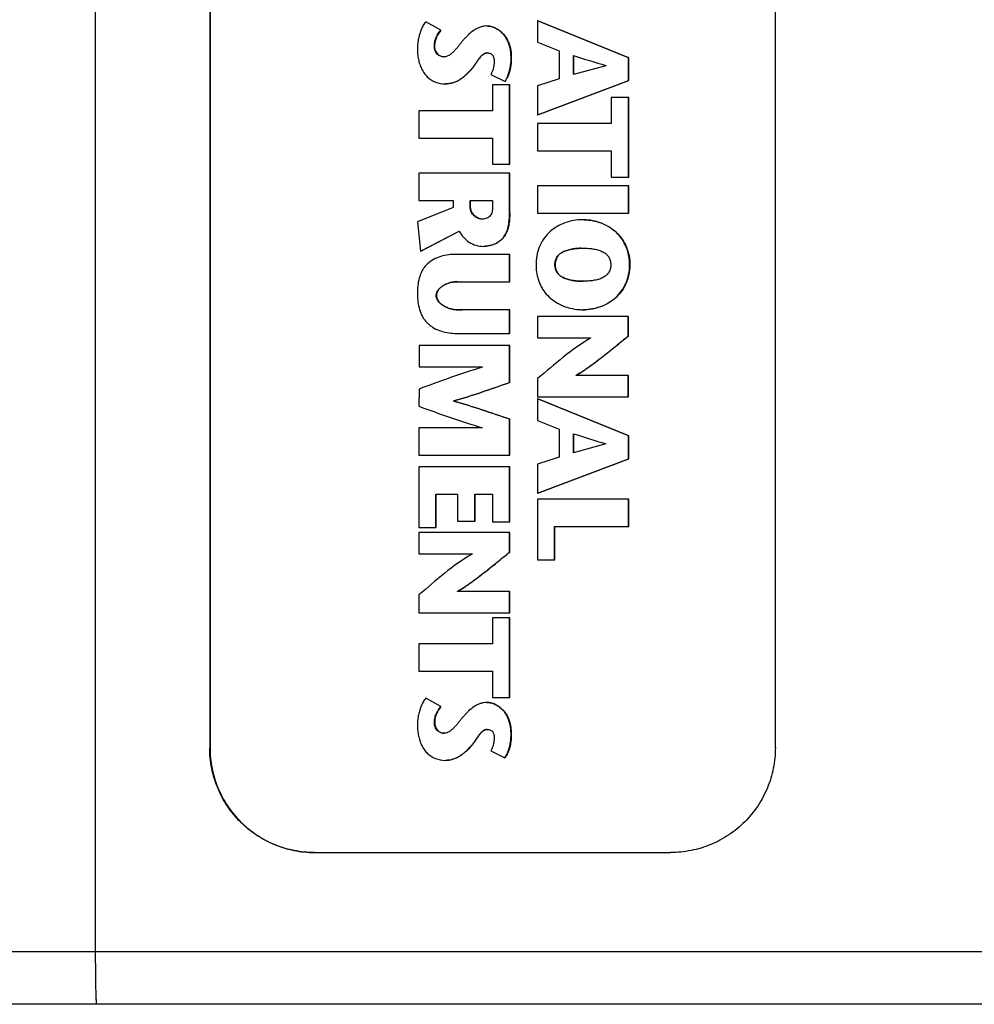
# Model space of a CAD drawing. Header units: inches. Extents: x 0 to 22, y 0 to 17.
# Tile 52 of 56: x 16.607 to 17.324, y 11.253 to 11.994. Entities that reach past the tile are written whole.
import ezdxf

# ---------------------------------------------------------------- set-up
doc = ezdxf.new("R2010")
doc.units = ezdxf.units.IN
doc.header["$LTSCALE"] = 1.21
doc.header["$MEASUREMENT"] = 0
doc.layers.get('0').update_dxf_attribs({"linetype": 'CONTINUOUS'})
doc.layers.add('DIMENSIONS', color=7, linetype='CONTINUOUS')
doc.styles.get("Standard").update_dxf_attribs({"font": 'txt', "width": 0.8})
doc.dimstyles.new('DIMSTYLE_1', dxfattribs={"dimtxt": 0.125, "dimasz": 0.18, "dimexe": 0.125, "dimexo": 0.0625, "dimgap": 0.0625, "dimtad": 0, "dimtih": 1, "dimtoh": 1, "dimdec": 3, "dimdsep": 46, "dimtxsty": 'STANDARD', "dimblk": '_FILLED', "dimblk1": '_FILLED', "dimblk2": '_FILLED', "dimcen": 0.09, "dimadec": 0, "dimazin": 0, "dimtp": 0.001, "dimtm": 0.001, "dimtfac": 1, "dimtdec": 3, "dimtofl": 0, "dimtmove": 0, "dimatfit": 3, "dimldrblk": '_FILLED', "dimfxl": 1, "dimtolj": 1, "dimarcsym": 0})
doc.dimstyles.new('DIMSTYLE_2', dxfattribs={"dimtxt": 0.125, "dimasz": 0.18, "dimexe": 0.125, "dimexo": 0.0625, "dimgap": 0.0625, "dimtad": 0, "dimtih": 1, "dimtoh": 1, "dimdsep": 46, "dimtxsty": 'STANDARD', "dimblk": '_FILLED', "dimblk1": '_FILLED', "dimblk2": '_FILLED', "dimcen": 0.09, "dimadec": 0, "dimazin": 0, "dimtfac": 1, "dimtofl": 0, "dimtmove": 0, "dimatfit": 3, "dimldrblk": '_FILLED', "dimfxl": 1, "dimtolj": 1, "dimarcsym": 0})

# ---------------------------------------------------------------- blocks, each defined once
blk = doc.blocks.new('_FILLED')
at = {"color": 0, "linetype": 'BYBLOCK'}
blk.add_solid([(0, 0), (-1, 0.1736), (-1, -0.1736)], dxfattribs=at)
blk = doc.blocks.new('*D0')
at = {"layer": 'DIMENSIONS', "color": 2, "linetype": 'CONTINUOUS'}
for p, q in [((10.12914, 12.57), (10.12914, 13.60235)), ((17.58516, 11.6871), (17.58516, 13.60235)), ((10.12914, 13.47735), (12.70715, 13.47735)), ((17.58516, 13.47735), (14.63215, 13.47735))]:
    blk.add_line(p, q, dxfattribs=at)
at = {"layer": 'DIMENSIONS', "color": 2, "linetype": 'CONTINUOUS', "xscale": 0.18, "yscale": 0.18, "zscale": 0.18, "rotation": 180}
blk.add_blockref('_FILLED', (10.12914, 13.47735), dxfattribs=at)
at = {"layer": 'DIMENSIONS', "color": 2, "linetype": 'CONTINUOUS', "xscale": 0.18, "yscale": 0.18, "zscale": 0.18}
blk.add_blockref('_FILLED', (17.58516, 13.47735), dxfattribs=at)
at = {"layer": 'DIMENSIONS', "color": 2, "linetype": 'CONTINUOUS', "insert": (13.66965, 13.53985), "char_height": 0.125, "width": 1.8, "attachment_point": 2, "line_spacing_factor": 0.9}
blk.add_mtext('(1000.00 [39.370])', dxfattribs=at)
blk = doc.blocks.new('*D4')
at = {"layer": 'DIMENSIONS', "color": 2, "linetype": 'CONTINUOUS'}
for p, q in [((6.58399, 11.79674), (6.58399, 9.3307)), ((17.58516, 11.5621), (17.58516, 9.3307)), ((6.58399, 9.4557), (11.12207, 9.4557)), ((17.58516, 9.4557), (13.04707, 9.4557))]:
    blk.add_line(p, q, dxfattribs=at)
at = {"layer": 'DIMENSIONS', "color": 2, "linetype": 'CONTINUOUS', "xscale": 0.18, "yscale": 0.18, "zscale": 0.18, "rotation": 180}
blk.add_blockref('_FILLED', (6.58399, 9.4557), dxfattribs=at)
at = {"layer": 'DIMENSIONS', "color": 2, "linetype": 'CONTINUOUS', "xscale": 0.18, "yscale": 0.18, "zscale": 0.18}
blk.add_blockref('_FILLED', (17.58516, 9.4557), dxfattribs=at)
at = {"layer": 'DIMENSIONS', "color": 2, "linetype": 'CONTINUOUS', "insert": (12.08457, 9.5182), "char_height": 0.125, "width": 1.8, "attachment_point": 2, "line_spacing_factor": 0.9}
blk.add_mtext('(1090.06 [42.916])', dxfattribs=at)
blk = doc.blocks.new('*D10')
at = {"layer": 'DIMENSIONS', "color": 2, "linetype": 'CONTINUOUS'}
for p, q in [((17.58516, 11.5621), (17.58516, 10.0807)), ((15.90467, 11.28513), (15.90467, 10.0807)), ((15.90467, 10.2057), (15.54467, 10.2057)), ((17.58516, 10.2057), (17.94516, 10.2057))]:
    blk.add_line(p, q, dxfattribs=at)
at = {"layer": 'DIMENSIONS', "color": 2, "linetype": 'CONTINUOUS', "xscale": 0.18, "yscale": 0.18, "zscale": 0.18}
blk.add_blockref('_FILLED', (15.90467, 10.2057), dxfattribs=at)
at = {"layer": 'DIMENSIONS', "color": 2, "linetype": 'CONTINUOUS', "xscale": 0.18, "yscale": 0.18, "zscale": 0.18, "rotation": 180}
blk.add_blockref('_FILLED', (17.58516, 10.2057), dxfattribs=at)
at = {"layer": 'DIMENSIONS', "color": 2, "linetype": 'CONTINUOUS', "insert": (16.74491, 10.2682), "char_height": 0.125, "width": 1.325, "attachment_point": 2, "line_spacing_factor": 0.9}
blk.add_mtext('42.68{\\Ftxt.shx;\\W1.000000;\\H0.125000; }[1.681]', dxfattribs=at)

msp = doc.modelspace()

# ---------------------------------------------------------------- linework, layer by layer
at = {"color": 7, "linetype": 'CONTINUOUS'}
for p, q in [((16.66372, 11.29231), (16.66372, 12.42617)), ((16.74949, 12.27263), (16.74949, 11.44586)), ((16.74971, 12.27263), (16.74971, 11.44586)), ((17.17479, 11.44586), (17.17479, 12.27263)), ((16.91205, 11.99206), (16.91188, 11.99206)), ((16.92318, 11.98584), (16.91188, 11.99206)), ((16.92335, 11.98584), (16.91205, 11.99206)), ((16.9962, 11.99285), (16.99603, 11.99285)), ((17.06448, 11.96504), (16.99603, 11.99285)), ((16.99603, 11.99285), (16.99603, 11.97674)), ((17.06465, 11.96504), (16.9962, 11.99285)), ((16.92335, 11.98584), (16.92318, 11.98584)), ((16.99603, 11.97674), (17.01225, 11.97023)), ((17.01225, 11.97023), (17.01225, 11.94913)), ((17.02303, 11.95239), (17.02303, 11.96668)), ((17.02321, 11.95244), (17.02321, 11.96663)), ((17.06465, 11.96504), (17.06448, 11.96504)), ((17.06448, 11.94791), (17.06448, 11.96504)), ((17.06465, 11.94791), (17.06465, 11.96504)), ((16.94629, 11.95619), (16.94612, 11.95619)), ((17.04736, 11.95901), (17.02303, 11.95239)), ((17.04736, 11.9592), (17.04736, 11.95901)), ((16.9608, 11.95249), (16.97155, 11.94721)), ((16.97172, 11.94721), (16.97155, 11.94721)), ((17.01225, 11.94913), (16.99603, 11.94379)), ((16.99603, 11.92194), (17.06448, 11.94791)), ((16.9962, 11.92194), (17.06465, 11.94791)), ((17.06465, 11.94791), (17.06448, 11.94791)), ((16.97511, 11.94469), (16.96218, 11.94469)), ((16.96218, 11.94469), (16.96218, 11.92505)), ((16.97493, 11.88485), (16.97493, 11.94469)), ((16.97511, 11.88485), (16.97511, 11.94469)), ((16.99603, 11.94379), (16.99603, 11.92194)), ((17.06465, 11.93507), (17.05137, 11.93507)), ((17.05137, 11.93507), (17.05137, 11.9154)), ((17.06448, 11.87523), (17.06448, 11.93507)), ((17.06465, 11.87523), (17.06465, 11.93507)), ((16.96218, 11.92505), (16.90684, 11.92505)), ((16.90684, 11.92505), (16.90684, 11.90452)), ((16.9962, 11.92194), (16.99603, 11.92194)), ((17.05137, 11.9154), (16.99603, 11.9154)), ((16.99603, 11.9154), (16.99603, 11.89489)), ((16.90684, 11.90452), (16.96218, 11.90452)), ((16.96218, 11.90452), (16.96218, 11.88485)), ((16.99603, 11.89489), (17.05137, 11.89489)), ((17.05137, 11.89489), (17.05137, 11.87523)), ((16.96218, 11.88485), (16.97511, 11.88485)), ((16.97511, 11.87824), (16.90684, 11.87822)), ((16.90684, 11.87822), (16.90684, 11.85767)), ((16.9749, 11.84786), (16.97493, 11.87824)), ((16.97507, 11.84786), (16.97511, 11.87824)), ((17.05137, 11.87523), (17.06465, 11.87523)), ((17.06465, 11.86861), (16.99603, 11.86861)), ((16.99603, 11.86861), (16.99603, 11.8481)), ((17.06448, 11.8481), (17.06448, 11.86861)), ((17.06465, 11.8481), (17.06465, 11.86861)), ((16.93258, 11.85231), (16.90574, 11.84152)), ((16.90684, 11.85767), (16.93258, 11.85767)), ((16.93258, 11.85767), (16.93258, 11.85231)), ((16.94545, 11.85767), (16.96218, 11.85767)), ((16.94545, 11.85184), (16.94545, 11.85767)), ((16.94563, 11.85184), (16.94545, 11.85184)), ((16.94563, 11.85184), (16.94563, 11.85767)), ((16.96218, 11.85767), (16.96218, 11.85223)), ((16.97507, 11.84786), (16.9749, 11.84786)), ((16.99603, 11.8481), (17.06465, 11.8481)), ((16.90574, 11.84152), (16.90794, 11.81956)), ((17.03083, 11.84314), (17.02998, 11.84315)), ((16.90794, 11.81956), (16.93707, 11.83464)), ((16.90811, 11.81956), (16.93711, 11.83456)), ((17.02869, 11.82171), (17.0303, 11.82173)), ((16.90811, 11.81956), (16.90794, 11.81956)), ((16.9749, 11.81708), (16.93329, 11.81704)), ((16.97507, 11.81708), (16.9749, 11.81708)), ((16.9749, 11.79652), (16.9749, 11.81708)), ((16.97507, 11.79652), (16.97507, 11.81708)), ((16.93604, 11.79652), (16.93931, 11.79649)), ((16.93931, 11.79649), (16.9749, 11.79652)), ((16.97507, 11.79652), (16.9749, 11.79652)), ((17.03083, 11.79684), (17.03029, 11.79684)), ((16.92, 11.78601), (16.91983, 11.78601)), ((16.93959, 11.7753), (16.93896, 11.7753)), ((16.9749, 11.77534), (16.93959, 11.7753)), ((16.97507, 11.77534), (16.9749, 11.77534)), ((16.9749, 11.75763), (16.9749, 11.77534)), ((16.97507, 11.75763), (16.97507, 11.77534)), ((17.06426, 11.77046), (16.99595, 11.77046)), ((16.99595, 11.77046), (16.99595, 11.75432)), ((17.06409, 11.75558), (17.06409, 11.77046)), ((17.06426, 11.75558), (17.06426, 11.77046)), ((16.93376, 11.75765), (16.9749, 11.75763)), ((16.97507, 11.75763), (16.9749, 11.75763)), ((17.06426, 11.75558), (17.06409, 11.75558)), ((16.97507, 11.74851), (16.90688, 11.74851)), ((16.90688, 11.74851), (16.90688, 11.73237)), ((16.9749, 11.72072), (16.9749, 11.74851)), ((16.97507, 11.72072), (16.97507, 11.74851)), ((16.99595, 11.75432), (17.0359, 11.75432)), ((17.0359, 11.75432), (17.0359, 11.75412)), ((16.90688, 11.73237), (16.95447, 11.73237)), ((16.95447, 11.73237), (16.95447, 11.73217)), ((17.02525, 11.72623), (17.02508, 11.72623)), ((17.02508, 11.72603), (17.02508, 11.72623)), ((17.02525, 11.72603), (17.02508, 11.72603)), ((17.02525, 11.72603), (17.02525, 11.72623)), ((17.06409, 11.72603), (17.02525, 11.72603)), ((17.06426, 11.72603), (17.06409, 11.72603)), ((17.06409, 11.70989), (17.06409, 11.72603)), ((17.06426, 11.70989), (17.06426, 11.72603)), ((16.97507, 11.72072), (16.9749, 11.72072)), ((16.99603, 11.72363), (16.99603, 11.70989)), ((16.90688, 11.71576), (16.90684, 11.7028)), ((16.93315, 11.70678), (16.93298, 11.70678)), ((16.93298, 11.70658), (16.93298, 11.70678)), ((16.93315, 11.70658), (16.93298, 11.70658)), ((16.93315, 11.70658), (16.93315, 11.70678)), ((16.99603, 11.70989), (17.06426, 11.70989)), ((16.9962, 11.70828), (16.99603, 11.70828)), ((17.06448, 11.68047), (16.99603, 11.70828)), ((16.99603, 11.70828), (16.99603, 11.69217)), ((17.06465, 11.68047), (16.9962, 11.70828)), ((16.97507, 11.69316), (16.9749, 11.69316)), ((16.97493, 11.66591), (16.9749, 11.69316)), ((16.97511, 11.66591), (16.97507, 11.69316)), ((16.99603, 11.69217), (17.01225, 11.68567)), ((16.95447, 11.68647), (16.90684, 11.68647)), ((16.90684, 11.68647), (16.90684, 11.66591)), ((16.95447, 11.68666), (16.95447, 11.68647)), ((17.01225, 11.68567), (17.01225, 11.66456)), ((17.02303, 11.66784), (17.02303, 11.68217)), ((17.02321, 11.66789), (17.02321, 11.68212)), ((17.04736, 11.6745), (17.02303, 11.66784)), ((17.04736, 11.67465), (17.04736, 11.6745)), ((17.06465, 11.68047), (17.06448, 11.68047)), ((17.06448, 11.66335), (17.06448, 11.68047)), ((17.06465, 11.66335), (17.06465, 11.68047)), ((16.90684, 11.66591), (16.97511, 11.66591)), ((17.01225, 11.66456), (16.99603, 11.65922)), ((16.99603, 11.63737), (17.06448, 11.66335)), ((16.99603, 11.65922), (16.99603, 11.63737)), ((16.9962, 11.63737), (17.06465, 11.66335)), ((17.06465, 11.66335), (17.06448, 11.66335)), ((16.97511, 11.65717), (16.90684, 11.65717)), ((16.90684, 11.65717), (16.90684, 11.61166)), ((16.97493, 11.61584), (16.97493, 11.65717)), ((16.97511, 11.61584), (16.97511, 11.65717)), ((16.91959, 11.63666), (16.93581, 11.63666)), ((16.91959, 11.61166), (16.91959, 11.63666)), ((16.91977, 11.61166), (16.91977, 11.63666)), ((16.93581, 11.63666), (16.93581, 11.61635)), ((16.94892, 11.63666), (16.96218, 11.63666)), ((16.94892, 11.61635), (16.94892, 11.63666)), ((16.94909, 11.61635), (16.94909, 11.63666)), ((16.96218, 11.63666), (16.96218, 11.61584)), ((16.9962, 11.63737), (16.99603, 11.63737)), ((17.06465, 11.63284), (16.99603, 11.63284)), ((16.99603, 11.63284), (16.99603, 11.58741)), ((17.06448, 11.61233), (17.06448, 11.63284)), ((17.06465, 11.61233), (17.06465, 11.63284)), ((16.93581, 11.61635), (16.94909, 11.61635)), ((16.96218, 11.61584), (16.97511, 11.61584)), ((16.90684, 11.61166), (16.91977, 11.61166)), ((16.97511, 11.60796), (16.90684, 11.60796)), ((16.90684, 11.60796), (16.90684, 11.59182)), ((16.9749, 11.59304), (16.97493, 11.60796)), ((16.97507, 11.59304), (16.97511, 11.60796)), ((17.00879, 11.61233), (17.06465, 11.61233)), ((17.00879, 11.58741), (17.00879, 11.61233)), ((17.00896, 11.58741), (17.00896, 11.61233)), ((16.90684, 11.59182), (16.94671, 11.59182)), ((16.94671, 11.59182), (16.94671, 11.59162)), ((16.97507, 11.59304), (16.9749, 11.59304)), ((16.99603, 11.58741), (17.00896, 11.58741)), ((16.93606, 11.56367), (16.93589, 11.56367)), ((16.93589, 11.56347), (16.93589, 11.56367)), ((16.93606, 11.56347), (16.93589, 11.56347)), ((16.93606, 11.56347), (16.93606, 11.56367)), ((16.9749, 11.56347), (16.93606, 11.56347)), ((16.97507, 11.56347), (16.9749, 11.56347)), ((16.97493, 11.54733), (16.9749, 11.56347)), ((16.97511, 11.54733), (16.97507, 11.56347)), ((16.90684, 11.56103), (16.90684, 11.54733)), ((16.90684, 11.54733), (16.97511, 11.54733)), ((16.97511, 11.54363), (16.96218, 11.54363)), ((16.96218, 11.54363), (16.96218, 11.52399)), ((16.97493, 11.48379), (16.97493, 11.54363)), ((16.97511, 11.48379), (16.97511, 11.54363)), ((16.96218, 11.52399), (16.90684, 11.52399)), ((16.90684, 11.52399), (16.90684, 11.50345)), ((16.90684, 11.50345), (16.96218, 11.50345)), ((16.96218, 11.50345), (16.96218, 11.48379)), ((16.91209, 11.48322), (16.91192, 11.48322)), ((16.92321, 11.477), (16.91192, 11.48322)), ((16.92339, 11.477), (16.91209, 11.48322)), ((16.96218, 11.48379), (16.97511, 11.48379)), ((16.92339, 11.477), (16.92321, 11.477)), ((16.74949, 11.44586), (16.74971, 11.44586)), ((16.94629, 11.44733), (16.94612, 11.44733)), ((16.9608, 11.44363), (16.97151, 11.43836)), ((16.97168, 11.43836), (16.97151, 11.43836)), ((16.82821, 11.36712), (17.09606, 11.36712)), ((16.66372, 11.29231), (16.42224, 11.29231)), ((17.34673, 11.29231), (16.66372, 11.29231)), ((17.34622, 11.25294), (16.43741, 11.25294))]:
    msp.add_line(p, q, dxfattribs=at)
msp.add_arc((17.0302, 11.81468), 0.03925, 265.6195, 269.98068, dxfattribs=at)
for points, knots in [([(16.91188, 11.99206), (16.91112, 11.99111), (16.90976, 11.98906), (16.90821, 11.98572), (16.90705, 11.98223), (16.90622, 11.97867), (16.90574, 11.97504), (16.9056, 11.97134), (16.90579, 11.96758), (16.90635, 11.96383), (16.9073, 11.96015), (16.90868, 11.95666), (16.91055, 11.95344), (16.91373, 11.94967), (16.91904, 11.94628), (16.924, 11.94527), (16.92647, 11.94527)], [0, 0, 0, 0, 0.061646, 0.123733, 0.185868, 0.247413, 0.308874, 0.371076, 0.434648, 0.498996, 0.563161, 0.626491, 0.688787, 0.750493, 0.874932, 1, 1, 1, 1]), ([(16.92559, 11.96562), (16.92454, 11.96562), (16.92294, 11.96605), (16.92115, 11.9672), (16.92001, 11.96834), (16.91919, 11.9697), (16.91868, 11.9712), (16.91843, 11.97277), (16.91838, 11.97489), (16.91878, 11.97751), (16.9202, 11.98148), (16.9219, 11.98417), (16.92318, 11.98584)], [0, 0, 0, 0, 0.124429, 0.18851, 0.251666, 0.313567, 0.375706, 0.438635, 0.501774, 0.626421, 0.751078, 1, 1, 1, 1]), ([(16.92335, 11.98584), (16.92208, 11.98418), (16.91981, 11.98061), (16.91812, 11.97452), (16.9193, 11.96789), (16.92363, 11.96564), (16.92569, 11.96562)], [0, 0, 0, 0, 0.252004, 0.503239, 0.751798, 1, 1, 1, 1]), ([(16.95777, 11.98887), (16.95695, 11.98887), (16.95529, 11.98871), (16.95286, 11.98805), (16.95054, 11.98704), (16.94754, 11.98528), (16.94479, 11.98306), (16.94227, 11.98058), (16.9405, 11.97865), (16.93885, 11.97668), (16.9373, 11.97472), (16.93575, 11.97277), (16.9341, 11.97086), (16.9323, 11.969), (16.93032, 11.9673), (16.92844, 11.9662), (16.92683, 11.9657), (16.926, 11.96562), (16.92559, 11.96562)], [0, 0, 0, 0, 0.060612, 0.121265, 0.182912, 0.245911, 0.375063, 0.440151, 0.504424, 0.566916, 0.627699, 0.687977, 0.749043, 0.81234, 0.877135, 0.939752, 0.969979, 1, 1, 1, 1]), ([(16.97155, 11.94721), (16.97267, 11.94901), (16.97448, 11.95292), (16.97592, 11.95924), (16.97626, 11.96575), (16.97571, 11.97119), (16.97457, 11.97536), (16.97332, 11.97834), (16.97163, 11.98113), (16.96948, 11.98363), (16.96693, 11.98577), (16.96407, 11.98746), (16.96099, 11.98859), (16.95884, 11.98887), (16.95777, 11.98887)], [0, 0, 0, 0, 0.12245, 0.246526, 0.372369, 0.49801, 0.56015, 0.621965, 0.684109, 0.747546, 0.811863, 0.875814, 0.938539, 1, 1, 1, 1]), ([(16.95795, 11.98887), (16.95901, 11.98887), (16.96116, 11.98859), (16.96424, 11.98746), (16.9671, 11.98577), (16.96965, 11.98363), (16.9718, 11.98113), (16.97349, 11.97834), (16.97474, 11.97536), (16.97588, 11.97119), (16.97643, 11.96575), (16.97609, 11.95924), (16.97465, 11.95292), (16.97284, 11.94901), (16.97172, 11.94721)], [0, 0, 0, 0, 0.061461, 0.124186, 0.188137, 0.252454, 0.315891, 0.378035, 0.43985, 0.50199, 0.627631, 0.753474, 0.87755, 1, 1, 1, 1]), ([(16.94612, 11.95619), (16.94663, 11.95674), (16.94759, 11.95795), (16.94893, 11.9599), (16.95027, 11.96195), (16.95164, 11.96395), (16.95307, 11.96577), (16.95461, 11.96728), (16.95607, 11.96818), (16.95731, 11.96856), (16.95794, 11.96862), (16.95826, 11.96862)], [0, 0, 0, 0, 0.124612, 0.25867, 0.397004, 0.533971, 0.664342, 0.784402, 0.893939, 0.946674, 1, 1, 1, 1]), ([(16.95821, 11.96862), (16.95789, 11.9686), (16.95727, 11.96851), (16.95606, 11.9681), (16.95465, 11.96717), (16.95314, 11.96565), (16.95198, 11.96416), (16.95107, 11.96287), (16.95017, 11.96152), (16.94907, 11.95984), (16.94774, 11.95792), (16.94679, 11.95673), (16.94629, 11.95619)], [0, 0, 0, 0, 0.052907, 0.105643, 0.215802, 0.336516, 0.467192, 0.535169, 0.604093, 0.742091, 0.875724, 1, 1, 1, 1]), ([(16.95826, 11.96862), (16.95864, 11.96862), (16.95943, 11.96853), (16.96058, 11.96814), (16.96147, 11.96761), (16.96207, 11.96706), (16.96281, 11.96611), (16.96321, 11.96469), (16.96334, 11.96305), (16.96335, 11.96178), (16.96329, 11.96052), (16.96312, 11.95888), (16.96273, 11.95689), (16.96195, 11.9546), (16.96122, 11.95317), (16.9608, 11.95249)], [0, 0, 0, 0, 0.05877, 0.121792, 0.185222, 0.216144, 0.24644, 0.369678, 0.43508, 0.500657, 0.565242, 0.628901, 0.753906, 0.877036, 1, 1, 1, 1]), ([(16.92647, 11.94527), (16.92841, 11.94527), (16.93133, 11.94573), (16.93494, 11.94711), (16.93749, 11.9485), (16.93985, 11.95018), (16.94279, 11.95269), (16.9448, 11.95478), (16.94612, 11.95619)], [0, 0, 0, 0, 0.250566, 0.375646, 0.50004, 0.624529, 0.74966, 1, 1, 1, 1]), ([(16.94629, 11.95619), (16.94498, 11.95478), (16.94296, 11.95269), (16.94002, 11.95018), (16.93766, 11.9485), (16.93512, 11.94711), (16.9315, 11.94573), (16.92858, 11.94527), (16.92664, 11.94527)], [0, 0, 0, 0, 0.25034, 0.375471, 0.49996, 0.624354, 0.749434, 1, 1, 1, 1]), ([(16.95465, 11.84363), (16.95408, 11.84363), (16.95294, 11.84375), (16.95074, 11.84445), (16.94874, 11.84571), (16.94715, 11.84736), (16.94622, 11.84876), (16.94561, 11.85026), (16.94545, 11.85132), (16.94545, 11.85184)], [0, 0, 0, 0, 0.125839, 0.254034, 0.512869, 0.640652, 0.764614, 0.884005, 1, 1, 1, 1]), ([(16.94563, 11.85184), (16.94563, 11.85133), (16.94577, 11.85028), (16.94637, 11.84879), (16.94728, 11.84742), (16.94884, 11.84577), (16.9508, 11.84451), (16.95296, 11.84379), (16.95409, 11.84364), (16.95465, 11.84363)], [0, 0, 0, 0, 0.115977, 0.235278, 0.359092, 0.486732, 0.745579, 0.873951, 1, 1, 1, 1]), ([(16.96218, 11.85223), (16.96218, 11.8517), (16.96213, 11.85062), (16.96185, 11.84904), (16.96132, 11.84752), (16.9602, 11.8457), (16.95794, 11.84407), (16.95575, 11.84363), (16.95465, 11.84363)], [0, 0, 0, 0, 0.124402, 0.250336, 0.374611, 0.496661, 0.742667, 1, 1, 1, 1]), ([(16.9554, 11.82312), (16.9569, 11.82312), (16.95993, 11.82347), (16.96422, 11.82494), (16.96743, 11.82693), (16.96958, 11.82894), (16.9714, 11.83122), (16.97307, 11.83454), (16.97424, 11.83887), (16.9748, 11.84336), (16.9749, 11.84637), (16.9749, 11.84786)], [0, 0, 0, 0, 0.126406, 0.253249, 0.377969, 0.439255, 0.499943, 0.621934, 0.74732, 0.874741, 1, 1, 1, 1]), ([(16.97507, 11.84786), (16.97507, 11.84637), (16.97497, 11.84336), (16.97441, 11.83887), (16.97324, 11.83454), (16.97157, 11.83122), (16.96975, 11.82894), (16.9676, 11.82693), (16.9644, 11.82494), (16.9601, 11.82347), (16.95707, 11.82312), (16.95557, 11.82312)], [0, 0, 0, 0, 0.125259, 0.25268, 0.378066, 0.500057, 0.560745, 0.622031, 0.746751, 0.873594, 1, 1, 1, 1]), ([(17.02998, 11.84315), (17.02769, 11.84315), (17.02314, 11.84273), (17.0166, 11.84096), (17.01058, 11.83816), (17.00529, 11.83441), (17.00091, 11.82972), (16.99764, 11.82407), (16.99557, 11.81762), (16.99465, 11.81068), (16.99499, 11.80476), (16.9959, 11.80018), (16.99688, 11.7969), (16.99815, 11.79383), (17.00021, 11.79008), (17.00347, 11.78592), (17.0083, 11.78181), (17.01298, 11.77919), (17.01706, 11.77758), (17.02144, 11.77628), (17.02488, 11.77572), (17.0272, 11.77555)], [0, 0, 0, 0, 0.064469, 0.128104, 0.19042, 0.250952, 0.309934, 0.369885, 0.433512, 0.499847, 0.566579, 0.599457, 0.631622, 0.662828, 0.693115, 0.752087, 0.810824, 0.871057, 0.902272, 0.934342, 1, 1, 1, 1]), ([(17.03019, 11.77543), (17.03472, 11.77543), (17.04372, 11.77705), (17.05352, 11.78287), (17.05938, 11.7895), (17.06265, 11.79538), (17.06471, 11.80196), (17.06549, 11.80896), (17.06483, 11.81598), (17.06289, 11.82261), (17.05974, 11.82857), (17.05544, 11.83363), (17.05015, 11.83767), (17.04212, 11.84166), (17.03533, 11.84304), (17.03083, 11.84314)], [0, 0, 0, 0, 0.126115, 0.248625, 0.309064, 0.370503, 0.434374, 0.499733, 0.565147, 0.629217, 0.690823, 0.751295, 0.812437, 0.874655, 1, 1, 1, 1]), ([(17.031, 11.84314), (17.0355, 11.84304), (17.04229, 11.84166), (17.05032, 11.83767), (17.05562, 11.83363), (17.05991, 11.82857), (17.06306, 11.82261), (17.06501, 11.81598), (17.06567, 11.80896), (17.06488, 11.80196), (17.06282, 11.79538), (17.05955, 11.7895), (17.0537, 11.78287), (17.0439, 11.77705), (17.03489, 11.77543), (17.03036, 11.77543)], [0, 0, 0, 0, 0.125345, 0.187563, 0.248705, 0.309177, 0.370783, 0.434853, 0.500267, 0.565626, 0.629497, 0.690936, 0.751375, 0.873885, 1, 1, 1, 1]), ([(16.93707, 11.83464), (16.9379, 11.83294), (16.94005, 11.82977), (16.94441, 11.82603), (16.94967, 11.82366), (16.95349, 11.82312), (16.9554, 11.82312)], [0, 0, 0, 0, 0.248651, 0.498729, 0.748508, 1, 1, 1, 1]), ([(17.03029, 11.79684), (17.02889, 11.79684), (17.02614, 11.79695), (17.02215, 11.79744), (17.01849, 11.79827), (17.0153, 11.79944), (17.01305, 11.80079), (17.01165, 11.80211), (17.01048, 11.80359), (17.00945, 11.8058), (17.00893, 11.80871), (17.00913, 11.81121), (17.00966, 11.8131), (17.01023, 11.81443), (17.01097, 11.81564), (17.01219, 11.81709), (17.01422, 11.8186), (17.01722, 11.8199), (17.02071, 11.82086), (17.0246, 11.82148), (17.0273, 11.82167), (17.02869, 11.82171)], [0, 0, 0, 0, 0.078418, 0.15409, 0.224626, 0.288018, 0.343712, 0.369804, 0.395655, 0.448944, 0.50423, 0.559825, 0.587287, 0.614196, 0.640403, 0.666246, 0.71983, 0.780187, 0.848255, 0.92229, 1, 1, 1, 1]), ([(17.02869, 11.82171), (17.02731, 11.82166), (17.02462, 11.82147), (17.02077, 11.82084), (17.0173, 11.81987), (17.01434, 11.81856), (17.01233, 11.81705), (17.01112, 11.81561), (17.01039, 11.81441), (17.00983, 11.81308), (17.0093, 11.8112), (17.0091, 11.80871), (17.00962, 11.80581), (17.01064, 11.80361), (17.01179, 11.80213), (17.01319, 11.80081), (17.01541, 11.79947), (17.01858, 11.79829), (17.02221, 11.79746), (17.02616, 11.79696), (17.0289, 11.79684), (17.03029, 11.79684)], [0, 0, 0, 0, 0.077719, 0.151691, 0.219655, 0.279907, 0.333479, 0.359356, 0.385613, 0.41257, 0.440074, 0.495746, 0.55111, 0.604492, 0.630382, 0.65649, 0.712143, 0.775438, 0.845895, 0.921536, 1, 1, 1, 1]), ([(17.0303, 11.82174), (17.03168, 11.82174), (17.0344, 11.82164), (17.03835, 11.82115), (17.04197, 11.82031), (17.04513, 11.8191), (17.04733, 11.81767), (17.04868, 11.81629), (17.0498, 11.81473), (17.05075, 11.81246), (17.05118, 11.80948), (17.05085, 11.80649), (17.04997, 11.80417), (17.04891, 11.80257), (17.04762, 11.80115), (17.04549, 11.79966), (17.0424, 11.7984), (17.03883, 11.79752), (17.03491, 11.79699), (17.03221, 11.79685), (17.03083, 11.79684)], [0, 0, 0, 0, 0.077029, 0.151576, 0.221184, 0.2839, 0.339334, 0.365503, 0.391574, 0.445488, 0.501318, 0.557262, 0.611524, 0.637702, 0.663779, 0.718499, 0.780261, 0.8491, 0.923152, 1, 1, 1, 1]), ([(16.93329, 11.81704), (16.93136, 11.81704), (16.92746, 11.81668), (16.92178, 11.81516), (16.91651, 11.81266), (16.91273, 11.80967), (16.91038, 11.80677), (16.90846, 11.80356), (16.90679, 11.79905), (16.9058, 11.79328), (16.90558, 11.78731), (16.90595, 11.78136), (16.90708, 11.77563), (16.90884, 11.77117), (16.91082, 11.768), (16.91261, 11.76585), (16.91471, 11.76395), (16.91786, 11.76172), (16.92228, 11.75958), (16.92794, 11.75802), (16.93184, 11.75765), (16.93376, 11.75765)], [0, 0, 0, 0, 0.062527, 0.126508, 0.189669, 0.250692, 0.280605, 0.310546, 0.371625, 0.435035, 0.500015, 0.564838, 0.627962, 0.688899, 0.718886, 0.748936, 0.779409, 0.810415, 0.873702, 0.937585, 1, 1, 1, 1]), ([(16.91983, 11.78601), (16.91983, 11.78642), (16.91991, 11.78725), (16.92039, 11.78884), (16.92152, 11.7907), (16.92344, 11.79257), (16.92576, 11.79412), (16.92831, 11.79531), (16.93093, 11.79611), (16.93352, 11.79648), (16.93521, 11.79652), (16.93604, 11.79652)], [0, 0, 0, 0, 0.058373, 0.11634, 0.235418, 0.362151, 0.495109, 0.629779, 0.760292, 0.882458, 1, 1, 1, 1]), ([(16.93604, 11.79652), (16.93521, 11.79652), (16.93354, 11.79647), (16.93097, 11.79608), (16.92837, 11.79526), (16.92585, 11.79407), (16.92356, 11.79253), (16.92166, 11.79066), (16.92055, 11.78882), (16.92008, 11.78723), (16.92, 11.78642), (16.92, 11.78601)], [0, 0, 0, 0, 0.117628, 0.240143, 0.370924, 0.505558, 0.638308, 0.764804, 0.883728, 0.941656, 1, 1, 1, 1]), ([(16.93896, 11.7753), (16.93707, 11.7753), (16.93416, 11.77533), (16.93026, 11.77615), (16.92728, 11.77726), (16.92446, 11.7788), (16.92204, 11.78076), (16.92056, 11.7828), (16.91994, 11.78461), (16.91983, 11.78554), (16.91983, 11.78601)], [0, 0, 0, 0, 0.236627, 0.362129, 0.496586, 0.632485, 0.762497, 0.883165, 0.941334, 1, 1, 1, 1]), ([(16.92, 11.78601), (16.92, 11.78555), (16.92011, 11.78462), (16.92073, 11.78282), (16.92218, 11.78079), (16.92457, 11.77884), (16.92736, 11.7773), (16.93032, 11.77619), (16.93419, 11.77535), (16.93708, 11.77531), (16.93896, 11.7753)], [0, 0, 0, 0, 0.05865, 0.116791, 0.237319, 0.367125, 0.502907, 0.637509, 0.763368, 1, 1, 1, 1]), ([(17.02513, 11.72626), (17.02693, 11.7272), (17.02953, 11.72881), (17.03288, 11.73112), (17.03619, 11.73349), (17.04028, 11.73651), (17.04512, 11.74023), (17.0499, 11.74403), (17.05622, 11.74914), (17.06093, 11.75301), (17.06409, 11.75558)], [0, 0, 0, 0, 0.124929, 0.187517, 0.250096, 0.375151, 0.500137, 0.6251, 0.750063, 1, 1, 1, 1]), ([(17.06426, 11.75558), (17.0611, 11.75301), (17.05638, 11.74913), (17.05005, 11.74401), (17.04527, 11.74022), (17.04043, 11.73649), (17.03633, 11.73346), (17.03301, 11.7311), (17.02966, 11.72878), (17.02705, 11.72718), (17.02525, 11.72623)], [0, 0, 0, 0, 0.249938, 0.374901, 0.499864, 0.62485, 0.749906, 0.812485, 0.875073, 1, 1, 1, 1]), ([(16.93594, 11.5637), (16.93774, 11.56465), (16.94034, 11.56625), (16.94369, 11.56857), (16.947, 11.57093), (16.95109, 11.57396), (16.95593, 11.57768), (16.96071, 11.58148), (16.96703, 11.5866), (16.97174, 11.59047), (16.9749, 11.59304)], [0, 0, 0, 0, 0.124929, 0.187517, 0.250095, 0.37515, 0.500135, 0.625099, 0.750062, 1, 1, 1, 1]), ([(16.97507, 11.59304), (16.97191, 11.59047), (16.96719, 11.58659), (16.96086, 11.58146), (16.95608, 11.57767), (16.95124, 11.57394), (16.94714, 11.57091), (16.94382, 11.56854), (16.94047, 11.56623), (16.93786, 11.56462), (16.93606, 11.56367)], [0, 0, 0, 0, 0.249938, 0.374902, 0.499865, 0.624851, 0.749907, 0.812486, 0.875073, 1, 1, 1, 1]), ([(16.91192, 11.48322), (16.91116, 11.48227), (16.9098, 11.48022), (16.90824, 11.47689), (16.90708, 11.4734), (16.90625, 11.46983), (16.90577, 11.4662), (16.90562, 11.4625), (16.90582, 11.45875), (16.90637, 11.45499), (16.90731, 11.45131), (16.9087, 11.44782), (16.91056, 11.4446), (16.91374, 11.44083), (16.91905, 11.43745), (16.92401, 11.43643), (16.92648, 11.43643)], [0, 0, 0, 0, 0.061646, 0.123733, 0.185869, 0.247414, 0.308876, 0.371078, 0.434651, 0.498999, 0.563164, 0.626491, 0.688786, 0.750491, 0.874934, 1, 1, 1, 1]), ([(16.92562, 11.45679), (16.92457, 11.45679), (16.92297, 11.45723), (16.92118, 11.45838), (16.92004, 11.45951), (16.91923, 11.46088), (16.91872, 11.46238), (16.91847, 11.46395), (16.91842, 11.46606), (16.91882, 11.46868), (16.92024, 11.47265), (16.92194, 11.47533), (16.92321, 11.477)], [0, 0, 0, 0, 0.124412, 0.188499, 0.251663, 0.313569, 0.375707, 0.438631, 0.501766, 0.626411, 0.751072, 1, 1, 1, 1]), ([(16.92339, 11.477), (16.92212, 11.47534), (16.91985, 11.47177), (16.91816, 11.4657), (16.91934, 11.45907), (16.92366, 11.45682), (16.92572, 11.45679)], [0, 0, 0, 0, 0.25201, 0.503247, 0.751801, 1, 1, 1, 1]), ([(16.95777, 11.48001), (16.95695, 11.48001), (16.95529, 11.47985), (16.95287, 11.4792), (16.95054, 11.47819), (16.94755, 11.47643), (16.9448, 11.47421), (16.94228, 11.47174), (16.94051, 11.46981), (16.93887, 11.46785), (16.93732, 11.46588), (16.93577, 11.46394), (16.93412, 11.46203), (16.93232, 11.46018), (16.93034, 11.45848), (16.92846, 11.45738), (16.92685, 11.45688), (16.92603, 11.45679), (16.92562, 11.45679)], [0, 0, 0, 0, 0.060616, 0.121273, 0.182923, 0.245924, 0.375068, 0.44015, 0.504416, 0.566902, 0.627681, 0.687959, 0.749028, 0.81233, 0.877134, 0.939758, 0.969983, 1, 1, 1, 1]), ([(16.97151, 11.43836), (16.97263, 11.44015), (16.97445, 11.44406), (16.97589, 11.45038), (16.97624, 11.45689), (16.97569, 11.46232), (16.97455, 11.46649), (16.97331, 11.46947), (16.97162, 11.47226), (16.96947, 11.47476), (16.96692, 11.47691), (16.96407, 11.4786), (16.96099, 11.47973), (16.95884, 11.48001), (16.95777, 11.48001)], [0, 0, 0, 0, 0.12244, 0.24652, 0.372375, 0.498008, 0.560141, 0.621951, 0.684097, 0.747543, 0.811869, 0.875824, 0.938545, 1, 1, 1, 1]), ([(16.95795, 11.48001), (16.95901, 11.48001), (16.96116, 11.47973), (16.96424, 11.4786), (16.96709, 11.47691), (16.96964, 11.47476), (16.97179, 11.47226), (16.97348, 11.46947), (16.97472, 11.46649), (16.97586, 11.46232), (16.97641, 11.45689), (16.97606, 11.45038), (16.97462, 11.44406), (16.9728, 11.44015), (16.97168, 11.43836)], [0, 0, 0, 0, 0.061455, 0.124176, 0.188131, 0.252457, 0.315903, 0.378049, 0.439859, 0.501992, 0.627625, 0.75348, 0.87756, 1, 1, 1, 1]), ([(16.94612, 11.44733), (16.94663, 11.44788), (16.94759, 11.44909), (16.94893, 11.45104), (16.95027, 11.45309), (16.95164, 11.45509), (16.95307, 11.45691), (16.95461, 11.45842), (16.95607, 11.45932), (16.95731, 11.4597), (16.95794, 11.45976), (16.95826, 11.45976)], [0, 0, 0, 0, 0.124613, 0.25866, 0.396978, 0.533929, 0.664289, 0.78435, 0.893902, 0.946654, 1, 1, 1, 1]), ([(16.95821, 11.45975), (16.9579, 11.45974), (16.95728, 11.45965), (16.95607, 11.45923), (16.95465, 11.45831), (16.95314, 11.45679), (16.95199, 11.4553), (16.95108, 11.45401), (16.95017, 11.45267), (16.94907, 11.45099), (16.94774, 11.44906), (16.94679, 11.44787), (16.94629, 11.44733)], [0, 0, 0, 0, 0.052935, 0.105686, 0.215846, 0.336543, 0.467202, 0.535171, 0.604089, 0.74208, 0.875714, 1, 1, 1, 1]), ([(16.95826, 11.45976), (16.95864, 11.45976), (16.95944, 11.45966), (16.96058, 11.45928), (16.96147, 11.45875), (16.96207, 11.4582), (16.96281, 11.45725), (16.96321, 11.45583), (16.96334, 11.45419), (16.96335, 11.45291), (16.96329, 11.45166), (16.96312, 11.45002), (16.96273, 11.44803), (16.96195, 11.44574), (16.96122, 11.44431), (16.9608, 11.44363)], [0, 0, 0, 0, 0.058786, 0.121815, 0.185237, 0.216152, 0.24644, 0.369669, 0.435078, 0.500665, 0.565261, 0.628926, 0.753933, 0.87705, 1, 1, 1, 1]), ([(16.82821, 11.36712), (16.82307, 11.36712), (16.81275, 11.36813), (16.7979, 11.37264), (16.7842, 11.37996), (16.77219, 11.38982), (16.76234, 11.40183), (16.75502, 11.41553), (16.75051, 11.43039), (16.74949, 11.44071), (16.74949, 11.44586)], [0, 0, 0, 0, 0.124985, 0.249973, 0.374965, 0.499962, 0.624965, 0.749973, 0.874986, 1, 1, 1, 1]), ([(16.74971, 11.44586), (16.74971, 11.44072), (16.75072, 11.43042), (16.75521, 11.41558), (16.76251, 11.4019), (16.77233, 11.3899), (16.7843, 11.38004), (16.79796, 11.3727), (16.81278, 11.36817), (16.82308, 11.36713), (16.82821, 11.36712)], [0, 0, 0, 0, 0.125014, 0.250027, 0.375035, 0.500038, 0.625035, 0.750027, 0.875014, 1, 1, 1, 1]), ([(16.92648, 11.43643), (16.92842, 11.43643), (16.93134, 11.43689), (16.93495, 11.43827), (16.93749, 11.43965), (16.93985, 11.44133), (16.94279, 11.44383), (16.9448, 11.44592), (16.94612, 11.44733)], [0, 0, 0, 0, 0.250566, 0.375644, 0.500036, 0.624526, 0.749659, 1, 1, 1, 1]), ([(16.94629, 11.44733), (16.94498, 11.44592), (16.94296, 11.44383), (16.94002, 11.44133), (16.93766, 11.43965), (16.93512, 11.43827), (16.93151, 11.43689), (16.92859, 11.43643), (16.92666, 11.43643)], [0, 0, 0, 0, 0.250341, 0.375474, 0.499964, 0.624356, 0.749434, 1, 1, 1, 1]), ([(17.17479, 11.44586), (17.17479, 11.44071), (17.17377, 11.43039), (17.16926, 11.41553), (17.16194, 11.40183), (17.15209, 11.38982), (17.14008, 11.37996), (17.12638, 11.37264), (17.11152, 11.36813), (17.10121, 11.36712), (17.09606, 11.36712)], [0, 0, 0, 0, 0.125014, 0.250027, 0.375035, 0.500038, 0.625035, 0.750027, 0.875015, 1, 1, 1, 1]), ([(16.66458, 11.25294), (16.66455, 11.25294), (16.66452, 11.25302), (16.66448, 11.25316), (16.66444, 11.2534), (16.6644, 11.25373), (16.66436, 11.25415), (16.66432, 11.25467), (16.66428, 11.25527), (16.66423, 11.25626), (16.66416, 11.2577), (16.66409, 11.25968), (16.66403, 11.26198), (16.66396, 11.26456), (16.66391, 11.26742), (16.66386, 11.27051), (16.66382, 11.27381), (16.66377, 11.27854), (16.66373, 11.28473), (16.66372, 11.28975), (16.66372, 11.29231)], [0, 0, 0, 0, 0.00161, 0.005371, 0.011466, 0.019915, 0.030708, 0.043826, 0.05924, 0.076915, 0.118874, 0.169307, 0.22773, 0.293585, 0.366237, 0.444989, 0.529083, 0.617708, 0.80511, 1, 1, 1, 1])]:
    msp.add_open_spline(points, degree=3, knots=knots, dxfattribs=at)
for points in [[(17.02303, 11.96668), (17.03113, 11.96415), (17.03917, 11.96141), (17.04736, 11.9592)], [(17.0359, 11.75412), (17.02141, 11.74576), (17.00894, 11.73428), (16.99603, 11.72363)], [(16.95447, 11.73217), (16.9384, 11.72734), (16.9226, 11.72162), (16.90688, 11.71576)], [(17.02508, 11.72623), (17.0251, 11.72624), (17.02511, 11.72625), (17.02513, 11.72626)], [(16.93298, 11.70678), (16.94713, 11.71085), (16.96103, 11.71575), (16.9749, 11.72072)], [(16.97507, 11.72072), (16.96121, 11.71575), (16.9473, 11.71085), (16.93315, 11.70678)], [(16.90684, 11.7028), (16.92258, 11.69704), (16.93839, 11.69141), (16.95447, 11.68666)], [(16.9749, 11.69316), (16.96102, 11.69793), (16.94713, 11.7027), (16.93298, 11.70658)], [(16.93315, 11.70658), (16.9473, 11.7027), (16.96119, 11.69793), (16.97507, 11.69316)], [(17.02303, 11.68217), (17.03113, 11.67963), (17.03917, 11.67688), (17.04736, 11.67465)], [(16.94671, 11.59162), (16.93221, 11.58323), (16.91974, 11.57172), (16.90684, 11.56103)], [(16.93589, 11.56367), (16.93591, 11.56368), (16.93592, 11.56369), (16.93594, 11.5637)]]:
    msp.add_open_spline(points, degree=3, dxfattribs=at)

# ---------------------------------------------------------------- dimensions: what is measured, and where the dimension line sits
at = {"layer": 'DIMENSIONS', "color": 2, "linetype": 'CONTINUOUS'}
dim = msp.add_linear_dim(base=(17.58516, 13.47735), p1=(10.12914, 12.5075), p2=(17.58516, 11.6246), text='(1000.00 [39.370])', dimstyle='DIMSTYLE_1', dxfattribs=at)
dim.commit()
dim.dimension.update_dxf_attribs({"geometry": '*D0', "text_midpoint": (13.66965, 13.47735), "dimtype": 160})
dim = msp.add_linear_dim(base=(6.58399, 9.4557), p1=(17.58516, 11.6246), p2=(6.58399, 11.85924), angle=180, text='(1090.06 [42.916])', dimstyle='DIMSTYLE_2', dxfattribs=at)
dim.commit()
dim.dimension.update_dxf_attribs({"geometry": '*D4', "text_midpoint": (12.08457, 9.4557), "dimtype": 160})
dim = msp.add_linear_dim(base=(15.90467, 10.2057), p1=(17.58516, 11.6246), p2=(15.90467, 11.34763), angle=180, dimstyle='DIMSTYLE_2', dxfattribs=at)
dim.commit()
dim.dimension.update_dxf_attribs({"geometry": '*D10', "text_midpoint": (16.74491, 10.2057), "dimtype": 160})

doc.saveas('drawing.dxf')
